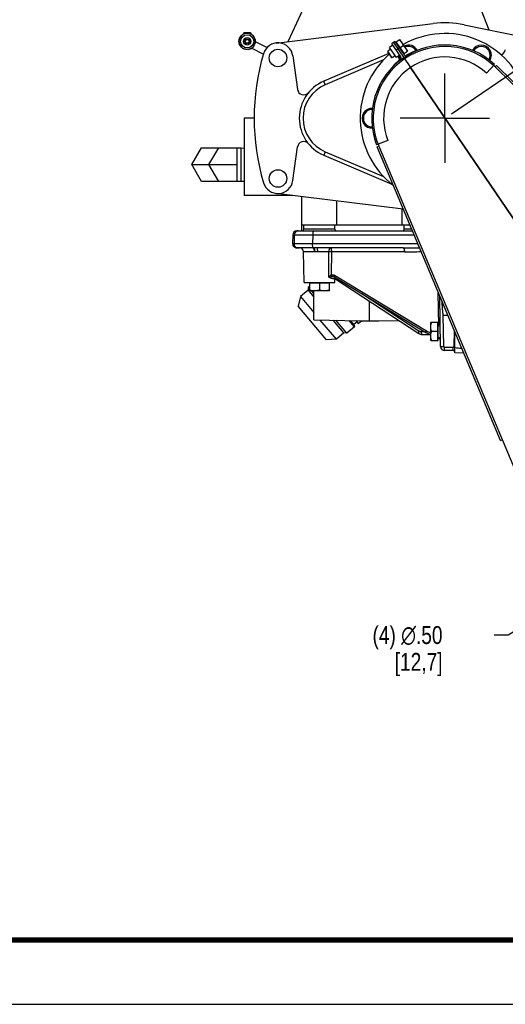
# Model space of a CAD drawing. Header units: inches. Extents: x 0 to 34, y 0 to 22.
# Tile 62 of 164: x 19 to 22.9, y 0 to 7.7. Entities that reach past the tile are written whole.
import ezdxf

# ---------------------------------------------------------------- set-up
doc = ezdxf.new("R2010")
doc.units = ezdxf.units.IN
doc.header["$LTSCALE"] = 1.87
doc.header["$MEASUREMENT"] = 0
doc.linetypes.add('CENTER', pattern=[0.6, 0.375, -0.075, 0.075, -0.075])
doc.layers.get('0').update_dxf_attribs({"linetype": 'CONTINUOUS'})
doc.layers.add('3_ALL_AXES', color=7, linetype='CONTINUOUS')
doc.layers.add('7_ALL_FEATURES', color=7, linetype='CONTINUOUS')
doc.styles.get("Standard").update_dxf_attribs({"font": 'txt', "width": 0.8})
doc.dimstyles.new('DIMSTYLE_1', dxfattribs={"dimtxt": 0.14, "dimasz": 0.156, "dimexe": 0.125, "dimexo": 0.0625, "dimgap": 0.07, "dimtad": 0, "dimtih": 1, "dimtoh": 1, "dimlfac": 4, "dimzin": 4, "dimdsep": 46, "dimtxsty": 'Standard', "dimblk": '_FILLED', "dimblk1": '_FILLED', "dimblk2": '_FILLED', "dimcen": 0.09, "dimadec": 0, "dimazin": 0, "dimtp": 0.001, "dimtm": 0.001, "dimtfac": 1, "dimtofl": 0, "dimtmove": 0, "dimatfit": 3, "dimldrblk": '_FILLED', "dimfxl": 0, "dimtolj": 1, "dimtzin": 4, "dimarcsym": 0})
doc.dimstyles.new('DIMSTYLE_3', dxfattribs={"dimtxt": 0.14, "dimasz": 0.156, "dimexe": 0.125, "dimexo": 0.0625, "dimgap": 0.09, "dimtad": 0, "dimtih": 1, "dimtoh": 1, "dimlfac": 4, "dimzin": 4, "dimdsep": 46, "dimtxsty": 'Standard', "dimblk": '_FILLED', "dimblk1": '_FILLED', "dimblk2": '_FILLED', "dimcen": 0.09, "dimadec": 0, "dimazin": 0, "dimtp": 0.001, "dimtm": 0.001, "dimtfac": 1, "dimtmove": 0, "dimatfit": 2, "dimldrblk": '_FILLED', "dimfxl": 0, "dimtolj": 1, "dimtzin": 4, "dimarcsym": 0})

# ---------------------------------------------------------------- blocks, each defined once
blk = doc.blocks.new('_FILLED')
at = {"color": 0, "linetype": 'ByBlock'}
blk.add_solid([(0, 0), (-1, 0.2), (-1, -0.2)], dxfattribs=at)
blk = doc.blocks.new('*D14')
at = {"color": 6, "linetype": 'Continuous'}
for p, q in [((24.0929, 3.4037), (24.0929, 2.3779)), ((24.3942, 3.45), (24.3942, 2.3779)), ((24.0929, 2.5029), (23.6347, 2.5029)), ((24.3942, 2.5029), (24.7067, 2.5029))]:
    blk.add_line(p, q, dxfattribs=at)
at = {"color": 6, "linetype": 'Continuous', "xscale": 0.156, "yscale": 0.156, "zscale": 0.156}
blk.add_blockref('_FILLED', (24.0929, 2.5029), dxfattribs=at)
at = {"color": 6, "linetype": 'Continuous', "xscale": 0.156, "yscale": 0.156, "zscale": 0.156, "rotation": 180}
blk.add_blockref('_FILLED', (24.3942, 2.5029), dxfattribs=at)
at = {"color": 6, "linetype": 'Continuous', "insert": (23.3407, 2.5729), "char_height": 0.14, "width": 0.672, "attachment_point": 3, "line_spacing_factor": 0.9}
blk.add_mtext('1.21\\P[30,6]', dxfattribs=at)
blk = doc.blocks.new('*D15')
at = {"color": 2, "linetype": 'Continuous'}
for p, q in [((24.0394, 3.5965), (22.8763, 2.8957)), ((22.8763, 2.8957), (22.7663, 2.8957))]:
    blk.add_line(p, q, dxfattribs=at)
at = {"color": 2, "linetype": 'Continuous', "xscale": 0.156, "yscale": 0.156, "zscale": 0.156, "rotation": 31.0705911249}
blk.add_blockref('_FILLED', (24.0394, 3.5965), dxfattribs=at)
at = {"color": 2, "linetype": 'Continuous', "insert": (22.3603, 2.9657), "char_height": 0.14, "width": 0.970667, "attachment_point": 3, "line_spacing_factor": 0.9}
blk.add_mtext('(4) \\Fgdt;{\\Fgdt;n}\\Ftxt;.50\\P[12,7]', dxfattribs=at)
blk = doc.blocks.new('*D16')
at = {"color": 2, "linetype": 'Continuous'}
for p, q in [((22.4309, 6.9843), (25.7027, 9.2101)), ((25.5993, 9.1398), (26.5115, 7.799)), ((27.6142, 6.1782), (26.8449, 7.309)), ((24.4458, 4.0226), (27.7176, 6.2485))]:
    blk.add_line(p, q, dxfattribs=at)
at = {"color": 2, "linetype": 'Continuous', "xscale": 0.156, "yscale": 0.156, "zscale": 0.156}
for p, rotation in [((25.5993, 9.1398), 124.2289551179), ((27.6142, 6.1782), 304.2289551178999)]:
    blk.add_blockref('_FILLED', p, dxfattribs=dict(at, rotation=rotation))
at = {"color": 2, "linetype": 'Continuous', "insert": (26.4948, 7.729), "char_height": 0.14, "width": 0.784, "attachment_point": 2, "line_spacing_factor": 0.9}
blk.add_mtext('14.33\\P[363,9]', dxfattribs=at)

msp = doc.modelspace()

# ---------------------------------------------------------------- linework, layer by layer
at = {"color": 7, "linetype": 'Continuous'}
for p, q in [((21.9712, 7.5219), (21.9454, 7.5043)), ((21.9988, 7.4257), (21.9454, 7.5043)), ((22.0247, 7.4433), (21.9988, 7.4257)), ((0, 0), (34, 0))]:
    msp.add_line(p, q, dxfattribs=at)
at = {"color": 7, "linetype": 'Continuous', "const_width": 0.04}
msp.add_lwpolyline([(0.5, 0.5041), (33.5, 0.5041)], dxfattribs=at)
at = {"layer": '3_ALL_AXES', "color": 7, "linetype": 'Continuous'}
for p, q in [((21.9545, 7.4908), (21.9313, 7.475)), ((21.992, 7.5447), (22.0243, 7.5667)), ((21.9953, 7.5469), (22.0568, 7.4565)), ((22.0243, 7.5667), (22.0858, 7.4762)), ((22.0261, 7.5017), (22.051, 7.5187)), ((21.9313, 7.475), (21.9319, 7.4664)), ((21.9664, 7.4233), (21.9313, 7.475)), ((21.9319, 7.4664), (21.9586, 7.4271)), ((21.9664, 7.4233), (21.9586, 7.4271)), ((21.9897, 7.4392), (21.9664, 7.4233)), ((22.0535, 7.4542), (22.0858, 7.4762)), ((23.1137, 5.8694), (22.1089, 7.3462)), ((20.7508, 6.7157), (20.7821, 6.7157)), ((20.7821, 6.4542), (20.7821, 6.7157)), ((20.7821, 6.7157), (20.8045, 6.7149)), ((20.7508, 6.4542), (20.7821, 6.4542)), ((20.7821, 6.4542), (20.8045, 6.455)), ((21.2725, 6.0797), (21.2731, 6.1125)), ((21.5173, 6.0797), (21.5168, 6.1125)), ((22.06, 6.0797), (22.0606, 6.1125)), ((21.1862, 6.0343), (21.185, 5.9643)), ((21.1862, 6.0343), (21.1972, 6.0343)), ((21.1973, 6.0343), (21.1961, 5.9643)), ((21.2174, 6.065), (22.124, 6.065)), ((21.5173, 6.0797), (21.2725, 6.0797)), ((21.3424, 6.0343), (21.3412, 5.9643)), ((21.3424, 6.0343), (22.1369, 6.0343)), ((22.1178, 6.0797), (22.06, 6.0797)), ((21.196, 5.9643), (21.185, 5.9643)), ((22.1663, 5.9643), (21.3412, 5.9643)), ((21.3439, 5.9325), (21.2162, 5.9325)), ((21.2747, 5.6595), (21.2704, 5.9018)), ((21.3541, 5.9018), (21.2704, 5.9018)), ((21.3482, 5.9325), (21.3439, 5.9325)), ((21.3753, 5.9325), (21.3482, 5.9325)), ((21.3793, 5.9018), (21.3541, 5.9018)), ((22.0516, 5.9325), (21.3753, 5.9325)), ((21.4688, 5.9018), (21.3793, 5.9018)), ((21.4679, 5.7023), (21.4688, 5.9018)), ((21.4908, 5.722), (21.4914, 5.9018)), ((22.0612, 5.9018), (21.4914, 5.9018)), ((21.5133, 5.7179), (22.2338, 5.282)), ((21.2747, 5.6595), (21.5151, 5.6595)), ((21.3162, 5.6595), (21.3162, 5.5942)), ((21.4737, 5.6555), (21.3162, 5.6555)), ((21.3949, 5.6555), (21.3949, 5.6013)), ((21.4737, 5.5942), (21.4737, 5.6595)), ((21.5102, 5.7053), (22.2306, 5.2694)), ((21.5151, 5.6595), (21.5157, 5.6921)), ((21.5157, 5.6921), (21.5157, 5.6921)), ((21.5157, 5.6913), (22.175, 5.2612)), ((21.306, 5.6001), (21.2468, 5.5504)), ((21.308, 5.6221), (21.306, 5.6001)), ((21.306, 5.6001), (21.3512, 5.5462)), ((21.3162, 5.629), (21.308, 5.6221)), ((21.308, 5.6221), (21.3162, 5.6123)), ((21.4737, 5.5942), (21.3162, 5.5942)), ((21.3313, 5.5942), (21.3512, 5.5706)), ((21.7274, 5.5739), (22.1752, 5.2817)), ((22.3319, 5.3231), (22.3274, 5.5806)), ((21.2468, 5.5504), (21.2293, 5.4745)), ((21.2468, 5.5504), (21.3512, 5.426)), ((22.3452, 5.1582), (22.3383, 5.5548)), ((21.4503, 5.2112), (21.2293, 5.4745)), ((21.5281, 5.2153), (21.4013, 5.3663)), ((21.5873, 5.2649), (21.5037, 5.3645)), ((21.6093, 5.263), (21.5244, 5.3641)), ((21.6691, 5.3132), (21.6279, 5.3623)), ((21.666, 5.331), (21.6399, 5.3621)), ((21.6899, 5.3511), (21.666, 5.331)), ((21.666, 5.331), (21.6691, 5.3132)), ((22.3267, 5.3465), (22.2682, 5.3465)), ((22.2682, 5.2059), (22.2682, 5.3465)), ((22.3227, 5.2059), (22.3227, 5.3465)), ((22.3267, 5.2059), (22.3267, 5.3465)), ((21.5873, 5.2649), (21.5281, 5.2153)), ((21.6093, 5.263), (21.5873, 5.2649)), ((21.6691, 5.3132), (21.6093, 5.263)), ((22.1906, 5.277), (22.218, 5.277)), ((22.204, 5.2525), (22.2682, 5.2525)), ((22.3227, 5.2762), (22.2744, 5.2762)), ((22.3267, 5.3231), (22.3423, 5.3231)), ((21.5281, 5.2153), (21.4503, 5.2112)), ((22.2682, 5.2059), (22.3267, 5.2059)), ((22.3267, 5.2294), (22.3439, 5.2294)), ((22.4431, 5.152), (22.3764, 5.152)), ((22.3764, 5.1275), (22.3764, 5.152)), ((22.4431, 5.1275), (22.3764, 5.1275)), ((22.4431, 5.1275), (22.4431, 5.152))]:
    msp.add_line(p, q, dxfattribs=at)
at = {"layer": '3_ALL_AXES', "color": 7, "linetype": 'CENTER'}
for q in [(22.3793, 7.2991), (22.0293, 6.9491), (22.3793, 6.5991), (22.7293, 6.9491)]:
    msp.add_line((22.3793, 6.9491), q, dxfattribs=at)
at = {"layer": '3_ALL_AXES', "color": 7, "linetype": 'Continuous'}
for points in [[(21.5064, 5.7071), (21.5076, 5.7066), (21.5102, 5.7053)], [(21.5157, 5.6921), (21.5178, 5.6985), (21.5192, 5.6998)], [(22.175, 5.2612), (22.181, 5.2578), (22.1923, 5.2538), (22.204, 5.2525)], [(22.2306, 5.2694), (22.2468, 5.2612), (22.2682, 5.2548)]]:
    msp.add_lwpolyline(points, dxfattribs=at)
for centre, radius in [((20.8284, 7.5521), 0.0295), ((20.8284, 7.5521), 0.0197), ((20.8284, 7.5521), 0.0147), ((21.0702, 7.4215), 0.0689), ((21.0702, 6.4767), 0.0689)]:
    msp.add_circle(centre, radius, dxfattribs=at)
for centre, radius, start, end in [((20.8284, 7.5521), 0.064, 90, 270), ((20.8284, 7.5521), 0.064, 280.294, 79.70613), ((22.3793, 6.9491), 0.6644, 16.03217, 119.57413), ((22.3793, 6.9491), 0.6644, 131.05285, 232.35587), ((21.2174, 6.0337), 0.0312, 90, 179), ((21.2285, 6.0337), 0.0312, 90, 179), ((21.2575, 6.08), 0.015, 270, 359), ((21.5323, 6.08), 0.015, 181, 270), ((22.045, 6.08), 0.015, 270, 359), ((21.2162, 5.9637), 0.0312, 179, 270), ((21.2273, 5.9637), 0.0312, 179, 270), ((21.2392, 5.9012), 0.0312, 1, 90), ((21.4801, 4.7945), 1.1073, 89.41627, 90.58379), ((22.0522, 21.1671), 15.2346, 269.99754, 270.47835), ((22.062, 13.3554), 7.4537, 269.9945, 271.00016), ((22.2821, 5.19), 0.0625, 1, 39.22078), ((22.2247, 5.1948), 0.1192, 14.49033, 16.84439), ((22.3764, 5.1587), 0.0312, 181, 270), ((22.3764, 5.1583), 0.00625, 181.00022, 269.99988), ((22.4431, 5.1583), 0.00625, 270.00012, 358.99978)]:
    msp.add_arc(centre, radius, start, end, dxfattribs=at)
for points, knots in [([(22.0203, 7.5639), (22.0221, 7.5625), (22.0258, 7.5596), (22.0309, 7.5548), (22.0356, 7.5497), (22.0384, 7.546), (22.0397, 7.544)], [0, 0, 0, 0, 0.251417, 0.50175, 0.751149, 1, 1, 1, 1]), ([(22.0397, 7.544), (22.041, 7.5421), (22.0434, 7.5382), (22.0465, 7.5319), (22.049, 7.5254), (22.0504, 7.5209), (22.051, 7.5187)], [0, 0, 0, 0, 0.248851, 0.498251, 0.748583, 1, 1, 1, 1]), ([(22.051, 7.5187), (22.0529, 7.5173), (22.0565, 7.5143), (22.0616, 7.5096), (22.0664, 7.5044), (22.0691, 7.5007), (22.0705, 7.4988)], [0, 0, 0, 0, 0.251418, 0.50175, 0.75115, 1, 1, 1, 1]), ([(22.0705, 7.4988), (22.0718, 7.4969), (22.0742, 7.493), (22.0772, 7.4867), (22.0798, 7.4802), (22.0812, 7.4757), (22.0818, 7.4735)], [0, 0, 0, 0, 0.248851, 0.49825, 0.748582, 1, 1, 1, 1]), ([(21.1973, 6.0343), (21.1973, 6.0343), (21.1973, 6.0343), (21.1973, 6.0343), (21.1974, 6.0343), (21.1975, 6.0343), (21.1977, 6.0343), (21.198, 6.0343), (21.1983, 6.0343), (21.1988, 6.0343), (21.1993, 6.0343), (21.2002, 6.0343), (21.2015, 6.0344), (21.2033, 6.0344), (21.2054, 6.0344), (21.2079, 6.0344), (21.2106, 6.0344), (21.2149, 6.0344), (21.2209, 6.0344), (21.2291, 6.0344), (21.2383, 6.0344), (21.2486, 6.0344), (21.2598, 6.0344), (21.2719, 6.0344), (21.2896, 6.0344), (21.3132, 6.0343), (21.3324, 6.0343), (21.3424, 6.0343)], [0, 0, 0, 0, 0.000079, 0.000296, 0.000654, 0.001154, 0.002579, 0.004571, 0.007127, 0.010248, 0.013932, 0.018179, 0.028355, 0.040759, 0.055365, 0.072145, 0.091072, 0.112118, 0.160399, 0.21664, 0.280458, 0.351391, 0.428954, 0.512586, 0.601693, 0.793865, 1, 1, 1, 1]), ([(21.3494, 6.065), (21.3492, 6.065), (21.3487, 6.0649), (21.348, 6.0644), (21.3474, 6.0636), (21.3464, 6.0621), (21.3454, 6.0596), (21.3444, 6.0558), (21.3435, 6.0512), (21.3429, 6.0459), (21.3425, 6.0402), (21.3424, 6.0363), (21.3424, 6.0343)], [0, 0, 0, 0, 0.021435, 0.046239, 0.076509, 0.113316, 0.207615, 0.328888, 0.473833, 0.63785, 0.815514, 1, 1, 1, 1]), ([(21.3412, 5.9643), (21.3312, 5.9643), (21.3119, 5.9643), (21.2884, 5.9644), (21.2707, 5.9644), (21.2586, 5.9644), (21.2474, 5.9644), (21.2371, 5.9644), (21.2279, 5.9644), (21.2197, 5.9644), (21.2136, 5.9644), (21.2094, 5.9644), (21.2066, 5.9644), (21.2042, 5.9644), (21.2021, 5.9644), (21.2003, 5.9644), (21.199, 5.9643), (21.1981, 5.9643), (21.1976, 5.9643), (21.1971, 5.9643), (21.1967, 5.9643), (21.1965, 5.9643), (21.1963, 5.9643), (21.1962, 5.9643), (21.1961, 5.9643), (21.1961, 5.9643), (21.1961, 5.9643), (21.1961, 5.9643)], [0, 0, 0, 0, 0.206135, 0.398307, 0.487414, 0.571046, 0.648609, 0.719542, 0.78336, 0.839601, 0.887882, 0.908928, 0.927855, 0.944635, 0.959241, 0.971645, 0.981821, 0.986068, 0.989752, 0.992873, 0.995429, 0.997421, 0.998846, 0.999346, 0.999704, 0.999921, 1, 1, 1, 1]), ([(21.346, 5.9341), (21.3456, 5.9347), (21.3448, 5.9362), (21.3439, 5.9388), (21.3431, 5.942), (21.3421, 5.9473), (21.3413, 5.9548), (21.3411, 5.961), (21.3412, 5.9643)], [0, 0, 0, 0, 0.070904, 0.161267, 0.270124, 0.395312, 0.683626, 1, 1, 1, 1]), ([(21.3439, 5.9325), (21.3442, 5.9325), (21.3449, 5.9324), (21.3459, 5.9319), (21.3469, 5.9312), (21.3482, 5.9297), (21.3497, 5.9271), (21.3512, 5.9233), (21.3525, 5.9187), (21.3534, 5.9134), (21.354, 5.9077), (21.3541, 5.9038), (21.3541, 5.9018)], [0, 0, 0, 0, 0.029334, 0.060903, 0.096339, 0.136728, 0.234187, 0.354553, 0.495605, 0.653565, 0.823732, 1, 1, 1, 1]), ([(21.3482, 5.9325), (21.3478, 5.9325), (21.3472, 5.9328), (21.3465, 5.9334), (21.3462, 5.9338), (21.346, 5.9341)], [0, 0, 0, 0, 0.423761, 0.688247, 1, 1, 1, 1]), ([(21.3482, 5.9325), (21.3485, 5.9325), (21.3491, 5.9324), (21.3501, 5.9319), (21.3509, 5.9311), (21.3522, 5.9296), (21.3535, 5.9271), (21.3549, 5.9233), (21.356, 5.9186), (21.3568, 5.9134), (21.3574, 5.9077), (21.3575, 5.9038), (21.3575, 5.9018)], [0, 0, 0, 0, 0.027309, 0.057203, 0.091391, 0.130942, 0.227736, 0.348417, 0.490464, 0.649888, 0.82182, 1, 1, 1, 1]), ([(21.3753, 5.9325), (21.3756, 5.9325), (21.3761, 5.9319), (21.3765, 5.9311), (21.3769, 5.9301), (21.3772, 5.9288), (21.3775, 5.9273), (21.3778, 5.9255), (21.3782, 5.9227), (21.3786, 5.9187), (21.3791, 5.9114), (21.3792, 5.9057), (21.3793, 5.9018)], [0, 0, 0, 0, 0.030548, 0.056576, 0.090758, 0.133092, 0.183338, 0.241174, 0.306111, 0.454838, 0.624284, 1, 1, 1, 1]), ([(21.4847, 5.9325), (21.4837, 5.9325), (21.4816, 5.932), (21.4786, 5.9302), (21.4759, 5.9273), (21.4735, 5.9234), (21.4715, 5.9188), (21.4695, 5.9116), (21.4688, 5.9057), (21.4688, 5.9018)], [0, 0, 0, 0, 0.081477, 0.172503, 0.277357, 0.398077, 0.533656, 0.681638, 1, 1, 1, 1]), ([(21.4914, 5.9018), (21.4914, 5.9038), (21.4913, 5.9077), (21.4909, 5.9134), (21.4903, 5.9187), (21.4895, 5.9233), (21.4887, 5.9266), (21.4879, 5.9288), (21.4873, 5.9301), (21.4867, 5.9311), (21.486, 5.932), (21.4852, 5.9325), (21.4847, 5.9325)], [0, 0, 0, 0, 0.18616, 0.365077, 0.530064, 0.675564, 0.79684, 0.847306, 0.890633, 0.926931, 0.956677, 1, 1, 1, 1]), ([(22.0516, 5.9325), (22.0519, 5.9325), (22.0526, 5.9324), (22.0535, 5.9319), (22.0544, 5.9312), (22.0557, 5.9297), (22.0571, 5.9271), (22.0585, 5.9233), (22.0597, 5.9187), (22.0605, 5.9134), (22.0611, 5.9077), (22.0612, 5.9038), (22.0612, 5.9018)], [0, 0, 0, 0, 0.027946, 0.058292, 0.092759, 0.132451, 0.229252, 0.34974, 0.491497, 0.650589, 0.822173, 1, 1, 1, 1]), ([(21.4679, 5.7023), (21.4694, 5.7042), (21.4726, 5.7081), (21.4778, 5.7137), (21.4828, 5.7179), (21.4872, 5.7206), (21.4896, 5.7216), (21.4908, 5.722)], [0, 0, 0, 0, 0.241176, 0.49183, 0.74756, 0.875188, 1, 1, 1, 1]), ([(21.4908, 5.722), (21.4946, 5.7228), (21.5026, 5.7228), (21.51, 5.7199), (21.5133, 5.7179)], [0, 0, 0, 0, 0.497969, 1, 1, 1, 1]), ([(21.4908, 5.722), (21.4911, 5.7205), (21.4917, 5.7176), (21.4931, 5.7136), (21.4944, 5.7108), (21.4956, 5.7091), (21.4962, 5.7085), (21.4965, 5.7082)], [0, 0, 0, 0, 0.306054, 0.589543, 0.826027, 0.921485, 1, 1, 1, 1]), ([(21.5133, 5.7179), (21.5129, 5.7172), (21.5121, 5.7157), (21.5112, 5.7136), (21.5104, 5.7115), (21.5098, 5.7097), (21.5095, 5.7082), (21.5094, 5.7069), (21.5096, 5.7059), (21.51, 5.7055), (21.5102, 5.7053)], [0, 0, 0, 0, 0.186737, 0.363587, 0.524676, 0.665834, 0.783989, 0.877494, 0.947208, 1, 1, 1, 1]), ([(21.4679, 5.7023), (21.4701, 5.7028), (21.4746, 5.7039), (21.4815, 5.7056), (21.4888, 5.7072), (21.4939, 5.708), (21.4965, 5.7082)], [0, 0, 0, 0, 0.229862, 0.47221, 0.728428, 1, 1, 1, 1]), ([(21.5157, 5.6921), (21.5157, 5.6917), (21.5156, 5.6908), (21.5149, 5.6897), (21.5138, 5.689), (21.5123, 5.6885), (21.5104, 5.6883), (21.5082, 5.6883), (21.5055, 5.6886), (21.5013, 5.6895), (21.4952, 5.6912), (21.487, 5.6941), (21.4777, 5.6978), (21.4713, 5.7007), (21.4679, 5.7023)], [0, 0, 0, 0, 0.024472, 0.047297, 0.071876, 0.10106, 0.136588, 0.179411, 0.229912, 0.288132, 0.427198, 0.59451, 0.786819, 1, 1, 1, 1]), ([(21.4965, 5.7082), (21.4974, 5.7083), (21.5007, 5.7084), (21.504, 5.7078), (21.5064, 5.7071)], [0, 0, 0, 0, 0.25042, 1, 1, 1, 1]), ([(21.3555, 5.5942), (21.3522, 5.5942), (21.3455, 5.5946), (21.3356, 5.596), (21.3258, 5.5982), (21.3194, 5.6002), (21.3162, 5.6013)], [0, 0, 0, 0, 0.248856, 0.498258, 0.74859, 1, 1, 1, 1]), ([(21.3949, 5.6013), (21.3917, 5.6002), (21.3853, 5.5982), (21.3755, 5.596), (21.3655, 5.5946), (21.3589, 5.5942), (21.3555, 5.5942)], [0, 0, 0, 0, 0.25141, 0.501742, 0.751144, 1, 1, 1, 1]), ([(21.4343, 5.5942), (21.4309, 5.5942), (21.4243, 5.5946), (21.4143, 5.596), (21.4045, 5.5982), (21.3981, 5.6002), (21.3949, 5.6013)], [0, 0, 0, 0, 0.248857, 0.49826, 0.748591, 1, 1, 1, 1]), ([(21.4737, 5.6013), (21.4705, 5.6002), (21.464, 5.5982), (21.4542, 5.596), (21.4443, 5.5946), (21.4376, 5.5942), (21.4343, 5.5942)], [0, 0, 0, 0, 0.25141, 0.501741, 0.751144, 1, 1, 1, 1]), ([(22.2682, 5.3114), (22.2682, 5.3144), (22.2685, 5.3203), (22.2697, 5.3292), (22.2717, 5.338), (22.2735, 5.3437), (22.2744, 5.3465)], [0, 0, 0, 0, 0.248856, 0.498258, 0.74859, 1, 1, 1, 1]), ([(22.1752, 5.2817), (22.1742, 5.2796), (22.1727, 5.2754), (22.1718, 5.2702), (22.172, 5.2665), (22.1725, 5.2643), (22.1735, 5.2625), (22.1744, 5.2616), (22.175, 5.2612)], [0, 0, 0, 0, 0.327089, 0.605769, 0.722996, 0.825625, 0.916295, 1, 1, 1, 1]), ([(22.1752, 5.2817), (22.1775, 5.2802), (22.1825, 5.2779), (22.188, 5.277), (22.1906, 5.277)], [0, 0, 0, 0, 0.506473, 1, 1, 1, 1]), ([(22.1906, 5.277), (22.1907, 5.2739), (22.1912, 5.2692), (22.1928, 5.2634), (22.1945, 5.2597), (22.1965, 5.2566), (22.1988, 5.2543), (22.2013, 5.2528), (22.2031, 5.2525), (22.204, 5.2525)], [0, 0, 0, 0, 0.312896, 0.458852, 0.592999, 0.713356, 0.819615, 0.913637, 1, 1, 1, 1]), ([(22.2338, 5.282), (22.2334, 5.2812), (22.2326, 5.2798), (22.2316, 5.2776), (22.2309, 5.2756), (22.2303, 5.2738), (22.23, 5.2722), (22.2299, 5.271), (22.2301, 5.27), (22.2304, 5.2695), (22.2306, 5.2694)], [0, 0, 0, 0, 0.186738, 0.363589, 0.524679, 0.665837, 0.783992, 0.877496, 0.947209, 1, 1, 1, 1]), ([(22.2338, 5.282), (22.2391, 5.2788), (22.2502, 5.2733), (22.2621, 5.27), (22.2682, 5.2689)], [0, 0, 0, 0, 0.501634, 1, 1, 1, 1]), ([(22.2744, 5.2762), (22.2735, 5.2791), (22.2717, 5.2848), (22.2697, 5.2936), (22.2685, 5.3025), (22.2682, 5.3084), (22.2682, 5.3114)], [0, 0, 0, 0, 0.25141, 0.501742, 0.751144, 1, 1, 1, 1]), ([(22.2682, 5.2411), (22.2682, 5.2441), (22.2685, 5.25), (22.2697, 5.2589), (22.2717, 5.2676), (22.2735, 5.2734), (22.2744, 5.2762)], [0, 0, 0, 0, 0.248856, 0.49826, 0.748591, 1, 1, 1, 1]), ([(22.2744, 5.2059), (22.2735, 5.2088), (22.2717, 5.2145), (22.2697, 5.2233), (22.2685, 5.2321), (22.2682, 5.2381), (22.2682, 5.2411)], [0, 0, 0, 0, 0.25141, 0.50174, 0.751144, 1, 1, 1, 1]), ([(22.3446, 5.1911), (22.3445, 5.1967), (22.3437, 5.208), (22.3416, 5.2192), (22.3402, 5.2247)], [0, 0, 0, 0, 0.49837, 1, 1, 1, 1]), ([(22.3452, 5.1582), (22.3452, 5.1582), (22.3452, 5.1582), (22.3453, 5.1581), (22.3455, 5.1581), (22.3457, 5.1581), (22.3459, 5.1581), (22.3464, 5.1581), (22.3472, 5.1581), (22.3482, 5.158), (22.3495, 5.158), (22.3509, 5.158), (22.3526, 5.158), (22.3544, 5.158), (22.3571, 5.158), (22.3607, 5.1581), (22.3654, 5.1581), (22.3685, 5.1582), (22.3702, 5.1582)], [0, 0, 0, 0, 0.001484, 0.005212, 0.011293, 0.019727, 0.030497, 0.043585, 0.076631, 0.118629, 0.169103, 0.227515, 0.293323, 0.365956, 0.444701, 0.617548, 0.805427, 1, 1, 1, 1])]:
    msp.add_open_spline(points, degree=3, knots=knots, dxfattribs=at)
at = {"layer": '7_ALL_FEATURES', "color": 7, "linetype": 'Continuous'}
for p, q in [((21.15, 7.5504), (21.2867, 7.8446)), ((22.645, 7.8446), (22.7228, 7.6421)), ((21.0557, 7.5388), (22.2872, 7.6914)), ((22.5299, 7.6818), (22.9936, 7.5864)), ((20.8016, 7.6209), (20.8016, 7.6102)), ((20.8016, 7.6209), (20.8558, 7.6209)), ((20.8161, 7.6209), (20.8161, 7.6149)), ((20.8413, 7.6209), (20.8413, 7.6148)), ((20.8558, 7.6209), (20.8558, 7.6099)), ((20.8644, 7.4995), (20.9559, 7.4509)), ((20.8923, 7.5516), (20.9844, 7.5026)), ((21.9872, 7.5517), (21.9624, 7.5348)), ((22.0335, 7.4304), (21.9624, 7.5348)), ((21.9748, 7.5432), (23.1005, 5.8889)), ((21.9872, 7.5517), (22.0587, 7.4467)), ((22.0224, 7.5), (21.9976, 7.4831)), ((21.1872, 7.4375), (21.2232, 7.1746)), ((21.9386, 7.4565), (21.4288, 7.2387)), ((22.1421, 7.4756), (22.1435, 7.4726)), ((21.8983, 7.4072), (21.4404, 7.2116)), ((21.9786, 7.3605), (21.9763, 7.3628)), ((22.7053, 7.3018), (22.769, 7.3707)), ((22.7826, 7.3622), (22.7721, 7.3515)), ((22.7721, 7.3515), (25.1844, 4.9962)), ((24.5714, 5.6157), (22.7826, 7.3622)), ((21.4404, 7.2116), (21.4288, 7.2387)), ((20.8045, 6.9491), (20.8045, 6.3438)), ((20.8832, 6.9491), (20.8045, 6.9491)), ((21.1872, 6.4606), (21.2232, 6.7236)), ((21.9312, 6.7751), (21.8438, 6.7412)), ((21.8467, 6.7254), (21.8605, 6.7312)), ((22.8146, 4.4204), (21.8467, 6.7254)), ((21.8605, 6.7312), (23.1658, 3.6227)), ((20.3943, 6.5849), (20.471, 6.7178)), ((20.471, 6.7178), (20.7508, 6.7178)), ((20.5285, 6.5849), (20.6052, 6.7178)), ((20.7508, 6.452), (20.7508, 6.7178)), ((21.4404, 6.6866), (21.4288, 6.6595)), ((21.4288, 6.6595), (21.9634, 6.4311)), ((21.4404, 6.6866), (21.8983, 6.491)), ((20.471, 6.452), (20.3943, 6.5849)), ((20.3943, 6.5849), (20.5285, 6.5849)), ((20.6052, 6.452), (20.5285, 6.5849)), ((20.5285, 6.5849), (20.7508, 6.5849)), ((20.7508, 6.452), (20.471, 6.452)), ((21.182, 6.3438), (20.8045, 6.3438)), ((22.0523, 6.2359), (21.0557, 6.3594)), ((21.2572, 6.065), (21.2572, 6.3345)), ((21.5328, 6.1125), (21.5328, 6.3003)), ((22.0446, 6.1125), (22.0446, 6.2368)), ((21.2572, 6.1125), (22.1041, 6.1125)), ((21.2256, 6.065), (21.2174, 6.065)), ((21.2162, 5.9325), (21.2392, 5.9325)), ((21.3512, 5.3672), (21.3512, 5.5942)), ((21.7887, 5.3608), (21.7887, 5.5132)), ((21.3512, 5.3672), (21.7171, 5.3608)), ((21.6813, 5.3614), (21.7, 5.3391)), ((21.7, 5.3391), (21.7258, 5.3608)), ((21.7171, 5.3608), (21.8603, 5.3608)), ((21.8603, 5.3608), (22.0182, 5.3635)), ((22.4022, 5.4026), (22.3659, 5.4026)), ((22.3702, 5.1582), (22.3659, 5.4026)), ((22.4516, 5.2849), (22.4494, 5.1582)), ((22.4567, 5.1086), (22.4567, 5.2728)), ((22.5267, 5.1061), (22.4567, 5.1086)), ((22.8146, 4.4204), (22.8285, 4.4262))]:
    msp.add_line(p, q, dxfattribs=at)
for radius in [0.064, 0.0515]:
    msp.add_circle((20.8284, 7.5521), radius, dxfattribs=at)
for centre, radius, start, end in [((22.3793, 6.9491), 0.748, 78.37876, 97.06776), ((21.0702, 7.4215), 0.1181, 7.79084, 163.39845), ((22.3792, 6.949), 0.5743, 47.24766, 201.21496), ((22.3792, 6.949), 0.5625, 45.68421, 202.77841), ((22.0938, 7.4435), 0.0787, 27.75978, 115.59835), ((22.0938, 7.4435), 0.0689, 29.2109, 114.35322), ((22.6647, 7.4435), 0.0787, 326.50635, 152.4232), ((22.6647, 7.4435), 0.0689, 327.04324, 152.23517), ((22.6548, 6.9491), 1.7717, 163.39845, 196.60155), ((22.3792, 6.949), 0.4805, 47.24766, 201.21496), ((22.0938, 7.4435), 0.0787, 184.7384, 209.17765), ((22.0938, 7.4435), 0.0689, 180.48536, 207.2881), ((22.0205, 7.4215), 0.0158, 307.20246, 34.23131), ((22.0711, 7.4551), 0.015, 214.23131, 301.32902), ((22.3792, 6.949), 0.5775, 114.23131, 121.32902), ((22.8038, 7.4917), 0.0492, 290.13734, 352.79822), ((22.3792, 6.949), 0.5775, 127.20246, 134.23131), ((21.5525, 6.9491), 0.315, 113.1324, 246.8676), ((21.5525, 6.9491), 0.2854, 113.1324, 246.8676), ((21.272, 7.1813), 0.0492, 187.79084, 320.38358), ((21.8084, 6.9491), 0.0787, 86.81803, 272.69119), ((21.8084, 6.9491), 0.0689, 87.26393, 272.39902), ((21.272, 6.7169), 0.0492, 39.61642, 172.20916), ((21.0702, 6.4767), 0.1181, 196.60155, 352.20916), ((22.4431, 5.1587), 0.0312, 270, 295.61614), ((22.4733, 6.5201), 1.3621, 268.99601, 269.3015)]:
    msp.add_arc(centre, radius, start, end, dxfattribs=at)
msp.add_ellipse((24.6822, 5.1247), major_axis=(2.6863, -0.0938), ratio=0.034878, start_param=-2.545938, end_param=-2.51126, dxfattribs=at)
msp.add_open_spline([(22.3541, 5.517), (22.3544, 5.5122), (22.355, 5.5026), (22.3559, 5.4882), (22.3567, 5.4762), (22.3574, 5.4666), (22.3579, 5.4594), (22.3585, 5.4522), (22.3591, 5.445), (22.3598, 5.4378), (22.3604, 5.4318), (22.3609, 5.427), (22.3613, 5.4234), (22.3617, 5.4198), (22.3622, 5.4163), (22.3627, 5.4133), (22.3631, 5.4109), (22.3634, 5.4091), (22.3638, 5.4074), (22.3641, 5.4059), (22.3645, 5.4047), (22.3647, 5.404), (22.365, 5.4035), (22.3652, 5.4031), (22.3655, 5.4027), (22.3658, 5.4026), (22.3659, 5.4026)], degree=3, knots=[0, 0, 0, 0, 0.124995, 0.24999, 0.374986, 0.437483, 0.499981, 0.562479, 0.624976, 0.687474, 0.749971, 0.78122, 0.812469, 0.843717, 0.874966, 0.906215, 0.921839, 0.937463, 0.953087, 0.96871, 0.976525, 0.984326, 0.988239, 0.992175, 0.99607, 1, 1, 1, 1], dxfattribs=at)

# ---------------------------------------------------------------- dimensions: what is measured, and where the dimension line sits
at = {"color": 2, "linetype": 'Continuous'}
dim = msp.add_linear_dim(base=(27.6142, 6.1782), p1=(22.3793, 6.9491), p2=(24.3942, 3.9875), angle=304.22896, dimstyle='DIMSTYLE_1', dxfattribs=at)
dim.commit()
dim.dimension.update_dxf_attribs({"geometry": '*D16', "text_midpoint": (26.6068, 7.554), "dimtype": 160})
dim = msp.add_diameter_dim_2p(p1=(24.0394, 3.5965), p2=(24.1464, 3.661), text='(4) %%c<>', dimstyle='DIMSTYLE_3', override={"dimpost": '<>'}, dxfattribs=at)
dim.commit()
dim.dimension.update_dxf_attribs({"geometry": '*D15', "text_midpoint": (22.043, 2.7907), "dimtype": 163})
at = {"color": 6, "linetype": 'Continuous'}
dim = msp.add_linear_dim(base=(24.394160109, 2.5028945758), p1=(24.092910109, 3.4662334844), p2=(24.394160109, 3.5124834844), dimstyle='DIMSTYLE_1', dxfattribs=at)
dim.commit()
dim.dimension.update_dxf_attribs({"geometry": '*D14', "text_midpoint": (23.2287185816, 2.3978945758), "dimtype": 160})

doc.saveas('drawing.dxf')
